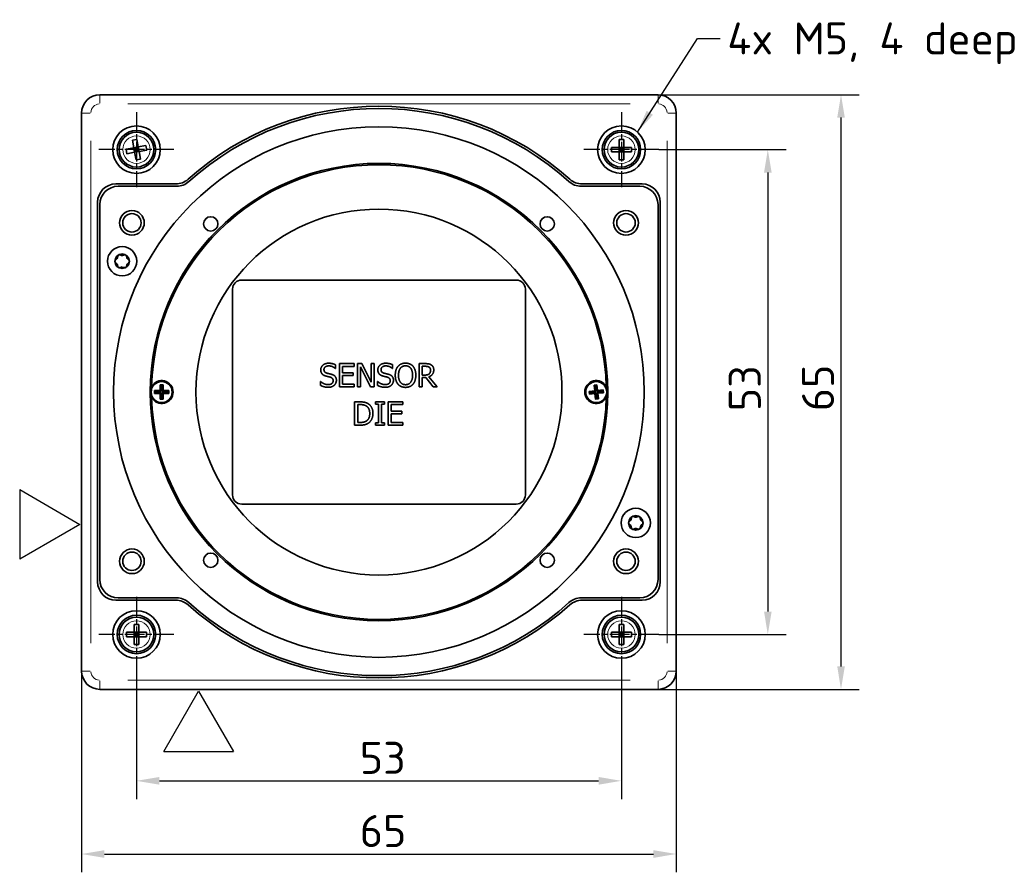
# Model space of a CAD drawing. Header units: millimetres. Extents: x 5 to 589, y 5 to 415.
# Tile 11 of 34: x 194 to 301, y 199 to 292. Entities that reach past the tile are written whole.
import ezdxf
from ezdxf.enums import TextEntityAlignment as Align

# ---------------------------------------------------------------- set-up
doc = ezdxf.new("R2010")
doc.units = ezdxf.units.MM
doc.linetypes.add('CHAIN', pattern=[0.3543, 0.2362, -0.0295, 0.0591, -0.0295])
doc.linetypes.add('LONG_DASH_DOTTED', pattern=[0.3001, 0.2362, -0.0295, 0.0049, -0.0295])
for name, color, linetype, lineweight in [('Bemaßung (ISO)', 7, 'Continuous', 25), ('Mittelpunktmarkierung (ISO)', 7, 'LONG_DASH_DOTTED', 25), ('Sichtbar (ISO)', 7, 'Continuous', 35), ('Sichtbar schmal (ISO)', 7, 'Continuous', 18), ('Skizziergeometrie (ISO)', 7, 'Continuous', 25), ('Symbol (ISO)', 7, 'Continuous', 25), ('Symbole(DIN) 2', 7, 'Continuous', 25)]:
    doc.layers.add(name, color=color, linetype=linetype, lineweight=lineweight)
doc.styles.add('Notiztext (ISO)', font='isocpeur.ttf')
doc.styles.add('Textstil20', font='isocpeur.ttf')
doc.styles.add('Textstil33', font='isocpeur.ttf')
doc.dimstyles.new('Standard (ISO)', dxfattribs={"dimtxt": 3.5, "dimasz": 2.5, "dimexe": 2, "dimexo": 0, "dimgap": 0.762, "dimtad": 1, "dimtoh": 1, "dimdec": 8, "dimrnd": 1e-08, "dimdsep": 46, "dimtxsty": 'Notiztext (ISO)', "dimcen": 0.09, "dimdle": 10, "dimclrd": 256, "dimclre": 256, "dimclrt": 256, "dimadec": 6, "dimazin": 2, "dimtfac": 0.514286, "dimtdec": 3, "dimtmove": 0, "dimatfit": 3, "dimfxl": 1, "dimtolj": 1, "dimlwd": -1, "dimlwe": -1, "dimarcsym": 0})
doc.dimstyles.new('Standard - Methode 1b (ISO)$7', dxfattribs={"dimtxt": 3.5, "dimasz": 2.5, "dimexe": 2, "dimexo": 0, "dimgap": 0.762, "dimtad": 1, "dimtoh": 1, "dimrnd": 1e-08, "dimdsep": 46, "dimtxsty": 'Notiztext (ISO)', "dimcen": 0.09, "dimdle": 10, "dimclrd": 256, "dimclre": 256, "dimclrt": 256, "dimazin": 2, "dimtfac": 1, "dimtmove": 0, "dimatfit": 3, "dimfxl": 1, "dimtolj": 1, "dimlwd": -1, "dimlwe": -1, "dimarcsym": 0})

# ---------------------------------------------------------------- blocks, each defined once
blk = doc.blocks.new('Spezielle Angaben')
at = {"layer": 'Skizziergeometrie (ISO)'}
for p, q in [((0, 0), (6.58, 3.8)), ((6.58, -3.8), (6.58, 3.8)), ((6.58, -3.8), (0, 0))]:
    blk.add_line(p, q, dxfattribs=at)
at = {"layer": 'Symbole(DIN) 2', "color": 7, "style": 'Textstil20'}
blk.add_attdef('Angaben:', text='', height=3.5, dxfattribs=at).set_placement((10, 2.5), align=Align.TOP_LEFT)
at = {"layer": 'Symbole(DIN) 2', "color": 7, "style": 'Textstil33'}
blk.add_attdef('Position:', text='', height=2.49, dxfattribs=at).set_placement((2.5, 0), align=Align.MIDDLE_LEFT)
blk = doc.blocks.new('*D21')
at = {"layer": 'Bemaßung (ISO)', "transparency": 16777216}
for p, q in [((263.55, 278.27), (277.45, 278.27)), ((275.45, 275.77), (275.45, 227.77)), ((263.55, 225.27), (277.45, 225.27))]:
    blk.add_line(p, q, dxfattribs=at)
for points in [[(275.04, 275.77), (275.87, 275.77), (275.45, 278.27)], [(275.04, 227.77), (275.87, 227.77), (275.45, 225.27)]]:
    blk.add_solid(points, dxfattribs=at)
at = {"layer": 'Defpoints', "color": 0, "transparency": 16777216}
for p in [(263.55, 278.27), (263.55, 225.27), (275.45, 225.27)]:
    blk.add_point(p, dxfattribs=at)
at = {"layer": 'Bemaßung (ISO)', "transparency": 16777216, "insert": (271.19, 249.68), "char_height": 3.5, "attachment_point": 1, "rotation": 90, "style": 'Notiztext (ISO)'}
blk.add_mtext('\\A1;53', dxfattribs=at)
blk = doc.blocks.new('*D22')
at = {"layer": 'Bemaßung (ISO)', "transparency": 16777216}
for p, q in [((263.45, 284.27), (285.45, 284.27)), ((283.45, 281.77), (283.45, 221.77)), ((263.45, 219.27), (285.45, 219.27))]:
    blk.add_line(p, q, dxfattribs=at)
for points in [[(283.04, 281.77), (283.87, 281.77), (283.45, 284.27)], [(283.04, 221.77), (283.87, 221.77), (283.45, 219.27)]]:
    blk.add_solid(points, dxfattribs=at)
at = {"layer": 'Defpoints', "color": 0, "transparency": 16777216}
for p in [(263.45, 284.27), (263.45, 219.27), (283.45, 219.27)]:
    blk.add_point(p, dxfattribs=at)
at = {"layer": 'Bemaßung (ISO)', "transparency": 16777216, "insert": (279.19, 249.68), "char_height": 3.5, "attachment_point": 1, "rotation": 90, "style": 'Notiztext (ISO)'}
blk.add_mtext('\\A1;65', dxfattribs=at)
blk = doc.blocks.new('*D23')
at = {"layer": 'Bemaßung (ISO)', "transparency": 16777216}
for p, q in [((206.45, 221.17), (206.45, 207.27)), ((259.45, 221.17), (259.45, 207.27)), ((208.95, 209.27), (256.95, 209.27))]:
    blk.add_line(p, q, dxfattribs=at)
for points in [[(208.95, 209.69), (208.95, 208.85), (206.45, 209.27)], [(256.95, 209.69), (256.95, 208.85), (259.45, 209.27)]]:
    blk.add_solid(points, dxfattribs=at)
at = {"layer": 'Defpoints', "color": 0, "transparency": 16777216}
for p in [(206.45, 221.17), (259.45, 221.17), (259.45, 209.27)]:
    blk.add_point(p, dxfattribs=at)
at = {"layer": 'Bemaßung (ISO)', "transparency": 16777216, "insert": (230.86, 213.53), "char_height": 3.5, "attachment_point": 1, "style": 'Notiztext (ISO)'}
blk.add_mtext('\\A1;53', dxfattribs=at)
blk = doc.blocks.new('*D24')
at = {"layer": 'Bemaßung (ISO)', "transparency": 16777216}
for p, q in [((200.45, 221.27), (200.45, 199.27)), ((265.45, 221.27), (265.45, 199.27)), ((202.95, 201.27), (262.95, 201.27))]:
    blk.add_line(p, q, dxfattribs=at)
for points in [[(202.95, 201.69), (202.95, 200.85), (200.45, 201.27)], [(262.95, 201.69), (262.95, 200.85), (265.45, 201.27)]]:
    blk.add_solid(points, dxfattribs=at)
at = {"layer": 'Defpoints', "color": 0, "transparency": 16777216}
for p in [(200.45, 221.27), (265.45, 221.27), (265.45, 201.27)]:
    blk.add_point(p, dxfattribs=at)
at = {"layer": 'Bemaßung (ISO)', "transparency": 16777216, "insert": (230.86, 205.53), "char_height": 3.5, "attachment_point": 1, "style": 'Notiztext (ISO)'}
blk.add_mtext('\\A1;65', dxfattribs=at)

msp = doc.modelspace()

# ---------------------------------------------------------------- linework, layer by layer
at = {"layer": 'Mittelpunktmarkierung (ISO)', "linetype": 'CHAIN', "ltscale": 9.111801}
for p, q in [((206.4524169, 282.36986993), (206.4524169, 274.16986993)), ((259.4524169, 282.36986993), (259.4524169, 274.16986993)), ((210.5524169, 278.26986993), (202.3524169, 278.26986993)), ((263.5524169, 278.26986993), (255.3524169, 278.26986993)), ((206.4524169, 229.36986993), (206.4524169, 221.16986993)), ((259.4524169, 229.36986993), (259.4524169, 221.16986993)), ((210.5524169, 225.26986993), (202.3524169, 225.26986993)), ((263.5524169, 225.26986993), (255.3524169, 225.26986993))]:
    msp.add_line(p, q, dxfattribs=at)
at = {"layer": 'Sichtbar (ISO)'}
for p, q in [((263.4524169, 284.26986993), (202.4524169, 284.26986993)), ((200.4524169, 282.26986993), (200.4524169, 221.26986993)), ((265.4524169, 221.26986993), (265.4524169, 282.26986993)), ((206.00965652, 279.3073974), (206.50158985, 279.39684909)), ((206.16172439, 278.47111075), (206.00965652, 279.3073974)), ((206.50158985, 279.39684909), (206.65365772, 278.56056243)), ((206.65365772, 278.56056243), (207.48994437, 278.7126303)), ((207.48994437, 278.7126303), (207.57939606, 278.22069698)), ((259.2024169, 278.51986993), (259.2024169, 279.36986993)), ((259.2024169, 279.36986993), (259.7024169, 279.36986993)), ((259.7024169, 279.36986993), (259.7024169, 278.51986993)), ((205.32543774, 278.31904288), (206.16172439, 278.47111075)), ((205.41488943, 277.82710955), (205.32543774, 278.31904288)), ((206.25117608, 277.97917742), (205.41488943, 277.82710955)), ((206.16172439, 278.47111075), (206.65365772, 278.56056243)), ((206.4524169, 278.26986993), (206.16172439, 278.47111075)), ((206.16172439, 278.47111075), (206.25117608, 277.97917742)), ((206.20645024, 278.22514408), (206.4524169, 278.26986993)), ((206.25117608, 277.97917742), (206.4524169, 278.26986993)), ((206.7431094, 278.06862911), (206.25117608, 277.97917742)), ((206.40324395, 277.14289077), (206.25117608, 277.97917742)), ((206.4524169, 278.26986993), (206.40769105, 278.51583659)), ((206.65365772, 278.56056243), (206.4524169, 278.26986993)), ((206.4524169, 278.26986993), (206.69838356, 278.31459577)), ((206.7431094, 278.06862911), (206.4524169, 278.26986993)), ((206.49714274, 278.02390327), (206.4524169, 278.26986993)), ((206.7431094, 278.06862911), (206.65365772, 278.56056243)), ((207.57939606, 278.22069698), (206.7431094, 278.06862911)), ((206.7431094, 278.06862911), (206.89517728, 277.23234246)), ((258.3524169, 278.51986993), (259.2024169, 278.51986993)), ((258.3524169, 278.01986993), (258.3524169, 278.51986993)), ((259.2024169, 278.01986993), (258.3524169, 278.01986993)), ((259.4524169, 278.26986993), (259.2024169, 278.51986993)), ((259.2024169, 278.51986993), (259.7024169, 278.51986993)), ((259.2024169, 278.51986993), (259.2024169, 278.01986993)), ((259.2024169, 278.01986993), (259.4524169, 278.26986993)), ((259.2024169, 278.26986993), (259.4524169, 278.26986993)), ((259.7024169, 278.01986993), (259.2024169, 278.01986993)), ((259.2024169, 277.16986993), (259.2024169, 278.01986993)), ((259.7024169, 278.51986993), (259.4524169, 278.26986993)), ((259.4524169, 278.26986993), (259.4524169, 278.51986993)), ((259.7024169, 278.01986993), (259.4524169, 278.26986993)), ((259.4524169, 278.01986993), (259.4524169, 278.26986993)), ((259.4524169, 278.26986993), (259.7024169, 278.26986993)), ((259.7024169, 278.01986993), (259.7024169, 278.51986993)), ((259.7024169, 278.51986993), (260.5524169, 278.51986993)), ((260.5524169, 278.01986993), (259.7024169, 278.01986993)), ((259.7024169, 278.01986993), (259.7024169, 277.16986993)), ((260.5524169, 278.51986993), (260.5524169, 278.01986993)), ((206.89517728, 277.23234246), (206.40324395, 277.14289077)), ((259.7024169, 277.16986993), (259.2024169, 277.16986993)), ((204.2024169, 274.51986993), (210.74881359, 274.51986993)), ((255.15602021, 274.51986993), (261.7024169, 274.51986993)), ((210.84472593, 274.26986993), (204.4524169, 274.26986993)), ((261.4524169, 274.26986993), (255.06010787, 274.26986993)), ((202.2024169, 231.01986993), (202.2024169, 272.51986993)), ((202.4524169, 272.26986993), (202.4524169, 231.26986993)), ((263.4524169, 231.26986993), (263.4524169, 272.26986993)), ((263.7024169, 272.51986993), (263.7024169, 231.01986993)), ((204.15787495, 266.20137202), (204.31183813, 266.33821699)), ((204.31183813, 265.80292435), (204.15787495, 265.93976932)), ((204.36698625, 266.43373633), (204.40851587, 266.63549484)), ((204.63507046, 266.76629619), (204.83056327, 266.70138265)), ((204.9408595, 266.70138265), (205.13635231, 266.76629619)), ((205.3629069, 266.63549484), (205.40443653, 266.43373633)), ((205.45958464, 266.33821699), (205.61354782, 266.20137202)), ((205.61354782, 265.93976932), (205.45958464, 265.80292435)), ((204.40851587, 265.5056465), (204.36698625, 265.70740501)), ((204.83056327, 265.43975869), (204.63507046, 265.37484515)), ((205.13635231, 265.37484515), (204.9408595, 265.43975869)), ((205.40443653, 265.70740501), (205.3629069, 265.5056465)), ((217.9524169, 264.01986993), (247.9524169, 264.01986993)), ((216.9524169, 240.51986993), (216.9524169, 263.01986993)), ((248.9524169, 263.01986993), (248.9524169, 240.51986993)), ((228.20139665, 254.3542468), (228.17669649, 254.3542468)), ((228.20139665, 254.75768279), (228.20139665, 254.3542468)), ((228.64394124, 252.33706683), (228.64394124, 254.87706691)), ((228.64394124, 254.87706691), (230.23298505, 254.87706691)), ((228.98151013, 254.57654826), (228.98151013, 253.88082701)), ((230.23298505, 254.57654826), (228.98151013, 254.57654826)), ((230.23298505, 254.87706691), (230.23298505, 254.57654826)), ((230.60348749, 254.87706691), (231.08308232, 254.87706691)), ((230.60348749, 252.33706683), (230.60348749, 254.87706691)), ((230.91841457, 254.52714794), (230.91841457, 252.33706683)), ((232.04227198, 252.33706683), (230.91841457, 254.52714794)), ((231.08308232, 254.87706691), (232.10608073, 252.86606198)), ((232.10608073, 254.87706691), (232.42100781, 254.87706691)), ((232.10608073, 252.86606198), (232.10608073, 254.87706691)), ((232.42100781, 254.87706691), (232.42100781, 252.33706683)), ((234.43818778, 254.3542468), (234.41348761, 254.3542468)), ((234.43818778, 254.75768279), (234.43818778, 254.3542468)), ((237.35280699, 254.87706691), (238.00736131, 254.87706691)), ((237.35280699, 252.33706683), (237.35280699, 254.87706691)), ((238.02588643, 254.58478165), (237.69037589, 254.58478165)), ((237.69037589, 254.58478165), (237.69037589, 253.62970869)), ((226.57324425, 252.91340396), (226.59794441, 252.91340396)), ((226.57324425, 252.4893845), (226.57324425, 252.91340396)), ((228.98151013, 253.88082701), (230.14859283, 253.88082701)), ((228.98151013, 253.58030836), (228.98151013, 252.63758548)), ((230.14859283, 253.58030836), (228.98151013, 253.58030836)), ((230.14859283, 253.88082701), (230.14859283, 253.58030836)), ((232.81003537, 252.91340396), (232.83473554, 252.91340396)), ((232.81003537, 252.4893845), (232.81003537, 252.91340396)), ((237.69037589, 253.62970869), (237.98677784, 253.62970869)), ((237.69037589, 253.34771516), (237.69037589, 252.33706683)), ((238.0773451, 253.34771516), (237.69037589, 253.34771516)), ((238.8801004, 252.33706683), (238.0773451, 253.34771516)), ((238.414914, 253.44239912), (239.31852829, 252.33706683)), ((208.48522423, 251.8670626), (208.4274169, 251.92486993)), ((208.4274169, 251.92486993), (208.4274169, 251.61486993)), ((209.0474169, 251.92486993), (208.4274169, 251.92486993)), ((208.48522423, 251.8670626), (208.48522423, 251.67267726)), ((208.59970317, 251.8670626), (208.48522423, 251.8670626)), ((209.14936801, 251.82291882), (208.59422609, 251.82291882)), ((209.3574169, 252.54486993), (209.0474169, 252.54486993)), ((209.10522423, 252.4870626), (209.0474169, 252.54486993)), ((209.0474169, 252.54486993), (209.0474169, 251.92486993)), ((209.14936801, 251.82291882), (209.0474169, 251.92486993)), ((209.29960957, 252.4870626), (209.10522423, 252.4870626)), ((209.10522423, 252.4870626), (209.10522423, 252.37258365)), ((209.14936801, 252.37806074), (209.14936801, 251.82291882)), ((209.25546579, 251.82291882), (209.25546579, 252.37806074)), ((209.25546579, 251.82291882), (209.3574169, 251.92486993)), ((209.81060771, 251.82291882), (209.25546579, 251.82291882)), ((209.29960957, 252.4870626), (209.3574169, 252.54486993)), ((209.29960957, 252.37258365), (209.29960957, 252.4870626)), ((209.3574169, 251.92486993), (209.3574169, 252.54486993)), ((209.9774169, 251.92486993), (209.3574169, 251.92486993)), ((209.91960957, 251.8670626), (209.80513062, 251.8670626)), ((209.91960957, 251.8670626), (209.9774169, 251.92486993)), ((209.91960957, 251.67267726), (209.91960957, 251.8670626)), ((209.9774169, 251.61486993), (209.9774169, 251.92486993)), ((230.23298505, 252.33706683), (228.64394124, 252.33706683)), ((228.98151013, 252.63758548), (230.23298505, 252.63758548)), ((230.23298505, 252.63758548), (230.23298505, 252.33706683)), ((230.91841457, 252.33706683), (230.60348749, 252.33706683)), ((232.42100781, 252.33706683), (232.04227198, 252.33706683)), ((237.69037589, 252.33706683), (237.35280699, 252.33706683)), ((239.31852829, 252.33706683), (238.8801004, 252.33706683)), ((256.53282099, 251.90874839), (255.91587224, 251.8473135)), ((255.97912313, 251.79551871), (255.91587224, 251.8473135)), ((255.91587224, 251.8473135), (255.94658969, 251.53883913)), ((256.64437254, 251.81740121), (256.09196269, 251.76239301)), ((256.77986047, 252.55641458), (256.4713861, 252.52569714)), ((256.53463698, 252.47390234), (256.4713861, 252.52569714)), ((256.4713861, 252.52569714), (256.53282099, 251.90874839)), ((256.64437254, 251.81740121), (256.53282099, 251.90874839)), ((256.72806568, 252.4931637), (256.53463698, 252.47390234)), ((256.53463698, 252.47390234), (256.54598053, 252.35998679)), ((256.58936434, 252.36981107), (256.64437254, 251.81740121)), ((256.74994818, 251.82791428), (256.69493998, 252.38032414)), ((256.72806568, 252.4931637), (256.77986047, 252.55641458)), ((256.73940923, 252.37924815), (256.72806568, 252.4931637)), ((256.74994818, 251.82791428), (256.84129536, 251.93946584)), ((257.30235804, 251.88292248), (256.74994818, 251.82791428)), ((256.84129536, 251.93946584), (256.77986047, 252.55641458)), ((257.45824411, 252.00090073), (256.84129536, 251.93946584)), ((257.40644931, 251.93764985), (257.29253376, 251.9263063)), ((257.40644931, 251.93764985), (257.45824411, 252.00090073)), ((257.42571067, 251.74422115), (257.40644931, 251.93764985)), ((257.48896155, 251.69242635), (257.45824411, 252.00090073)), ((208.48522423, 251.67267726), (208.4274169, 251.61486993)), ((208.4274169, 251.61486993), (209.0474169, 251.61486993)), ((208.48522423, 251.67267726), (208.59970317, 251.67267726)), ((208.59422609, 251.71682104), (209.14936801, 251.71682104)), ((209.14936801, 251.71682104), (209.0474169, 251.61486993)), ((209.0474169, 251.61486993), (209.0474169, 250.99486993)), ((209.10522423, 251.05267726), (209.0474169, 250.99486993)), ((209.0474169, 250.99486993), (209.3574169, 250.99486993)), ((209.10522423, 251.1671562), (209.10522423, 251.05267726)), ((209.10522423, 251.05267726), (209.29960957, 251.05267726)), ((209.14936801, 251.71682104), (209.14936801, 251.16167911)), ((209.25546579, 251.71682104), (209.81060771, 251.71682104)), ((209.25546579, 251.71682104), (209.3574169, 251.61486993)), ((209.25546579, 251.16167911), (209.25546579, 251.71682104)), ((209.29960957, 251.05267726), (209.29960957, 251.1671562)), ((209.29960957, 251.05267726), (209.3574169, 250.99486993)), ((209.3574169, 251.61486993), (209.9774169, 251.61486993)), ((209.3574169, 250.99486993), (209.3574169, 251.61486993)), ((209.80513062, 251.67267726), (209.91960957, 251.67267726)), ((209.91960957, 251.67267726), (209.9774169, 251.61486993)), ((255.99838448, 251.60209001), (255.94658969, 251.53883913)), ((255.94658969, 251.53883913), (256.56353844, 251.60027402)), ((256.09303868, 251.80686226), (255.97912313, 251.79551871)), ((255.97912313, 251.79551871), (255.99838448, 251.60209001)), ((255.99838448, 251.60209001), (256.11230003, 251.61343356)), ((256.10247576, 251.65681737), (256.65488562, 251.71182557)), ((256.65488562, 251.71182557), (256.56353844, 251.60027402)), ((256.56353844, 251.60027402), (256.62497333, 250.98332527)), ((256.67676812, 251.04657615), (256.62497333, 250.98332527)), ((256.62497333, 250.98332527), (256.9334477, 251.01404272)), ((256.65488562, 251.71182557), (256.70989382, 251.15941572)), ((256.66542457, 251.16049171), (256.67676812, 251.04657615)), ((256.67676812, 251.04657615), (256.87019682, 251.06583751)), ((256.76046125, 251.72233865), (257.31287111, 251.77734685)), ((256.76046125, 251.72233865), (256.87201281, 251.63099146)), ((256.81546945, 251.16992879), (256.76046125, 251.72233865)), ((256.87019682, 251.06583751), (256.85885327, 251.17975306)), ((256.87019682, 251.06583751), (256.9334477, 251.01404272)), ((256.87201281, 251.63099146), (257.48896155, 251.69242635)), ((256.9334477, 251.01404272), (256.87201281, 251.63099146)), ((257.31179512, 251.7328776), (257.42571067, 251.74422115)), ((257.42571067, 251.74422115), (257.48896155, 251.69242635)), ((230.29370646, 250.69502354), (230.87210194, 250.69502354)), ((230.29370646, 248.15502346), (230.29370646, 250.69502354)), ((230.88856872, 250.40273828), (230.63127536, 250.40273828)), ((230.63127536, 250.40273828), (230.63127536, 248.44730872)), ((232.5640631, 250.69502354), (233.54795292, 250.69502354)), ((232.5640631, 250.43567183), (232.5640631, 250.69502354)), ((232.88722357, 250.43567183), (232.5640631, 250.43567183)), ((232.88722357, 248.41437517), (232.88722357, 250.43567183)), ((233.22479246, 250.43567183), (233.22479246, 248.41437517)), ((233.54795292, 250.43567183), (233.22479246, 250.43567183)), ((233.54795292, 250.69502354), (233.54795292, 250.43567183)), ((233.96579734, 248.15502346), (233.96579734, 250.69502354)), ((233.96579734, 250.69502354), (235.55484115, 250.69502354)), ((234.30336624, 250.39450489), (234.30336624, 249.69878364)), ((235.55484115, 250.39450489), (234.30336624, 250.39450489)), ((234.30336624, 249.69878364), (235.47044893, 249.69878364)), ((235.47044893, 249.69878364), (235.47044893, 249.39826499)), ((235.55484115, 250.69502354), (235.55484115, 250.39450489)), ((234.30336624, 249.39826499), (234.30336624, 248.4555421)), ((235.47044893, 249.39826499), (234.30336624, 249.39826499)), ((230.87827699, 248.15502346), (230.29370646, 248.15502346)), ((230.63127536, 248.44730872), (230.88856872, 248.44730872)), ((232.5640631, 248.41437517), (232.88722357, 248.41437517)), ((232.5640631, 248.15502346), (232.5640631, 248.41437517)), ((233.54795292, 248.15502346), (232.5640631, 248.15502346)), ((233.22479246, 248.41437517), (233.54795292, 248.41437517)), ((233.54795292, 248.41437517), (233.54795292, 248.15502346)), ((235.55484115, 248.15502346), (233.96579734, 248.15502346)), ((234.30336624, 248.4555421), (235.55484115, 248.4555421)), ((235.55484115, 248.4555421), (235.55484115, 248.15502346)), ((247.9524169, 239.51986993), (217.9524169, 239.51986993)), ((260.50039727, 237.83233484), (260.5419269, 238.03409335)), ((260.76848149, 238.16489471), (260.96397429, 238.09998116)), ((261.07427053, 238.09998116), (261.26976333, 238.16489471)), ((261.49631792, 238.03409335), (261.53784755, 237.83233484)), ((260.29128597, 237.59997054), (260.44524916, 237.7368155)), ((260.44524916, 237.20152287), (260.29128597, 237.33836783)), ((260.5419269, 236.90424502), (260.50039727, 237.10600353)), ((260.96397429, 236.83835721), (260.76848149, 236.77344367)), ((261.26976333, 236.77344367), (261.07427053, 236.83835721)), ((261.53784755, 237.10600353), (261.49631792, 236.90424502)), ((261.59299567, 237.7368155), (261.74695885, 237.59997054)), ((261.74695885, 237.33836783), (261.59299567, 237.20152287)), ((204.4524169, 229.26986993), (210.84472593, 229.26986993)), ((255.06010787, 229.26986993), (261.4524169, 229.26986993)), ((210.74881359, 229.01986993), (204.2024169, 229.01986993)), ((261.7024169, 229.01986993), (255.15602021, 229.01986993)), ((206.2024169, 225.51986993), (206.2024169, 226.36986993)), ((206.2024169, 226.36986993), (206.7024169, 226.36986993)), ((206.7024169, 226.36986993), (206.7024169, 225.51986993)), ((259.2024169, 225.51986993), (259.2024169, 226.36986993)), ((259.2024169, 226.36986993), (259.7024169, 226.36986993)), ((259.7024169, 226.36986993), (259.7024169, 225.51986993)), ((205.3524169, 225.51986993), (206.2024169, 225.51986993)), ((205.3524169, 225.01986993), (205.3524169, 225.51986993)), ((206.2024169, 225.01986993), (205.3524169, 225.01986993)), ((206.4524169, 225.26986993), (206.2024169, 225.51986993)), ((206.2024169, 225.51986993), (206.7024169, 225.51986993)), ((206.2024169, 225.51986993), (206.2024169, 225.01986993)), ((206.2024169, 225.01986993), (206.4524169, 225.26986993)), ((206.2024169, 225.26986993), (206.4524169, 225.26986993)), ((206.7024169, 225.01986993), (206.2024169, 225.01986993)), ((206.2024169, 224.16986993), (206.2024169, 225.01986993)), ((206.7024169, 225.51986993), (206.4524169, 225.26986993)), ((206.4524169, 225.26986993), (206.4524169, 225.51986993)), ((206.7024169, 225.01986993), (206.4524169, 225.26986993)), ((206.4524169, 225.01986993), (206.4524169, 225.26986993)), ((206.4524169, 225.26986993), (206.7024169, 225.26986993)), ((206.7024169, 225.01986993), (206.7024169, 225.51986993)), ((206.7024169, 225.51986993), (207.5524169, 225.51986993)), ((207.5524169, 225.01986993), (206.7024169, 225.01986993)), ((206.7024169, 225.01986993), (206.7024169, 224.16986993)), ((207.5524169, 225.51986993), (207.5524169, 225.01986993)), ((258.3524169, 225.51986993), (259.2024169, 225.51986993)), ((258.3524169, 225.01986993), (258.3524169, 225.51986993)), ((259.2024169, 225.01986993), (258.3524169, 225.01986993)), ((259.4524169, 225.26986993), (259.2024169, 225.51986993)), ((259.2024169, 225.51986993), (259.7024169, 225.51986993)), ((259.2024169, 225.51986993), (259.2024169, 225.01986993)), ((259.2024169, 225.01986993), (259.4524169, 225.26986993)), ((259.2024169, 225.26986993), (259.4524169, 225.26986993)), ((259.7024169, 225.01986993), (259.2024169, 225.01986993)), ((259.2024169, 224.16986993), (259.2024169, 225.01986993)), ((259.7024169, 225.51986993), (259.4524169, 225.26986993)), ((259.4524169, 225.26986993), (259.4524169, 225.51986993)), ((259.7024169, 225.01986993), (259.4524169, 225.26986993)), ((259.4524169, 225.01986993), (259.4524169, 225.26986993)), ((259.4524169, 225.26986993), (259.7024169, 225.26986993)), ((259.7024169, 225.01986993), (259.7024169, 225.51986993)), ((259.7024169, 225.51986993), (260.5524169, 225.51986993)), ((260.5524169, 225.01986993), (259.7024169, 225.01986993)), ((259.7024169, 225.01986993), (259.7024169, 224.16986993)), ((260.5524169, 225.51986993), (260.5524169, 225.01986993)), ((206.7024169, 224.16986993), (206.2024169, 224.16986993)), ((259.7024169, 224.16986993), (259.2024169, 224.16986993)), ((202.4524169, 219.26986993), (263.4524169, 219.26986993))]:
    msp.add_line(p, q, dxfattribs=at)
for centre, radius in [((206.4524169, 278.26986993), 2.6), ((259.4524169, 278.26986993), 2.6), ((232.9524169, 251.76986993), 29), ((206.4524169, 278.26986993), 2.1), ((206.4524169, 278.26986993), 1.9), ((259.4524169, 278.26986993), 2.1), ((259.4524169, 278.26986993), 1.9), ((232.9524169, 251.76986993), 25), ((205.9524169, 270.26986993), 1.35), ((205.9524169, 270.26986993), 1.0065), ((232.9524169, 251.76986993), 20), ((259.9524169, 270.26986993), 1.35), ((259.9524169, 270.26986993), 1.0065), ((214.56764059, 270.15464624), 0.7835), ((251.33719321, 270.15464624), 0.7835), ((204.88571139, 266.07057067), 1.6), ((204.88571139, 266.07057067), 0.8), ((209.2024169, 251.76986993), 1.15), ((256.7024169, 251.76986993), 1.15), ((261.01912241, 237.46916919), 1.6), ((261.01912241, 237.46916919), 0.8), ((205.9524169, 233.26986993), 1.35), ((259.9524169, 233.26986993), 1.35), ((205.9524169, 233.26986993), 1.0065), ((214.56764059, 233.38509362), 0.7835), ((251.33719321, 233.38509362), 0.7835), ((259.9524169, 233.26986993), 1.0065), ((206.4524169, 225.26986993), 2.6), ((206.4524169, 225.26986993), 2.1), ((206.4524169, 225.26986993), 1.9), ((259.4524169, 225.26986993), 2.6), ((259.4524169, 225.26986993), 2.1), ((259.4524169, 225.26986993), 1.9)]:
    msp.add_circle(centre, radius, dxfattribs=at)
for centre, radius, start, end in [((202.4524169, 282.26986993), 2, 90, 180), ((263.4524169, 282.26986993), 2, 0, 90), ((232.9524169, 251.76986993), 31.25, 48.1042346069, 131.8957653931), ((232.9524169, 251.76986993), 31, 47.9383353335, 132.0616646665), ((232.9524169, 251.76986993), 24.85, 1.4002900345, 178.5997099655), ((204.2024169, 272.51986993), 2, 90, 180), ((210.74881359, 276.51986993), 2, 270, 311.8957653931), ((210.84472593, 276.26986993), 2, 270, 312.0616646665), ((255.06010787, 276.26986993), 2, 227.9383353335, 270), ((255.15602021, 276.51986993), 2, 228.1042346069, 270), ((261.7024169, 272.51986993), 2, 0, 90), ((204.4524169, 272.26986993), 2, 90, 180), ((261.4524169, 272.26986993), 2, 0, 90), ((204.27413331, 266.07057067), 0.175, 131.6312115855, 228.3687884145), ((204.19557977, 266.46901834), 0.175, 311.6312115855, 348.3687884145), ((204.19557977, 265.672123), 0.175, 11.6312115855, 48.3687884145), ((204.57992235, 266.60021282), 0.175, 71.6312115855, 168.3687884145), ((204.88571139, 266.86746601), 0.175, 251.6312115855, 288.3687884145), ((205.19150043, 266.60021282), 0.175, 11.6312115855, 108.3687884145), ((205.575843, 266.46901834), 0.175, 191.6312115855, 228.3687884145), ((205.575843, 265.672123), 0.175, 131.6312115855, 168.3687884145), ((205.49728947, 266.07057067), 0.175, 311.6312115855, 48.3687884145), ((204.57992235, 265.54092852), 0.175, 191.6312115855, 288.3687884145), ((204.88571139, 265.27367532), 0.175, 71.6312115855, 108.3687884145), ((205.19150043, 265.54092852), 0.175, 251.6312115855, 348.3687884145), ((217.9524169, 263.01986993), 1, 90, 180), ((247.9524169, 263.01986993), 1, 0, 90), ((209.2024169, 251.76986993), 1.25, 209.0657061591, 150.9342938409), ((256.7024169, 251.76986993), 1.25, 29.0657061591, 330.9342938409), ((209.2024169, 251.76986993), 0.6105, 170.8394338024, 189.1605661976), ((209.2024169, 251.76986993), 0.6105, 80.8394338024, 99.1605661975), ((209.2024169, 251.76986993), 0.6105, 0, 9.1605661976), ((256.7024169, 251.76986993), 0.6105, 86.5261204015, 104.8472527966), ((256.7024169, 251.76986993), 0.6105, 0, 14.8472527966), ((232.9524169, 251.76986993), 24.85, 181.4002900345, 358.5997099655), ((209.2024169, 251.76986993), 0.6105, 260.8394338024, 279.1605661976), ((209.2024169, 251.76986993), 0.6105, 350.8394338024, 0), ((256.7024169, 251.76986993), 0.6105, 176.5261204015, 194.8472527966), ((256.7024169, 251.76986993), 0.6105, 266.5261204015, 284.8472527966), ((256.7024169, 251.76986993), 0.6105, 356.5261204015, 0), ((217.9524169, 240.51986993), 1, 180, 270), ((247.9524169, 240.51986993), 1, 270, 0), ((260.3289908, 237.86761686), 0.175, 311.6312115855, 348.3687884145), ((260.71333337, 237.99881134), 0.175, 71.6312115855, 168.3687884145), ((261.01912241, 238.26606453), 0.175, 251.6312115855, 288.3687884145), ((261.32491145, 237.99881134), 0.175, 11.6312115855, 108.3687884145), ((261.70925402, 237.86761686), 0.175, 191.6312115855, 228.3687884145), ((260.40754433, 237.46916919), 0.175, 131.6312115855, 228.3687884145), ((260.3289908, 237.07072151), 0.175, 11.6312115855, 48.3687884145), ((260.71333337, 236.93952703), 0.175, 191.6312115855, 288.3687884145), ((261.01912241, 236.67227384), 0.175, 71.6312115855, 108.3687884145), ((261.32491145, 236.93952703), 0.175, 251.6312115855, 348.3687884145), ((261.70925402, 237.07072151), 0.175, 131.6312115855, 168.3687884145), ((261.63070049, 237.46916919), 0.175, 311.6312115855, 48.3687884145), ((204.2024169, 231.01986993), 2, 180, 270), ((204.4524169, 231.26986993), 2, 180, 270), ((261.4524169, 231.26986993), 2, 270, 0), ((261.7024169, 231.01986993), 2, 270, 0), ((210.84472593, 227.26986993), 2, 47.9383353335, 90), ((255.06010787, 227.26986993), 2, 90, 132.0616646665), ((210.74881359, 227.01986993), 2, 48.1042346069, 90), ((232.9524169, 251.76986993), 31.25, 228.1042346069, 311.8957653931), ((232.9524169, 251.76986993), 31, 227.9383353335, 312.0616646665), ((255.15602021, 227.01986993), 2, 90, 131.8957653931), ((202.4524169, 221.26986993), 2, 180, 270), ((263.4524169, 221.26986993), 2, 270, 0)]:
    msp.add_arc(centre, radius, start, end, dxfattribs=at)
for points, degree in [([(226.59176937, 254.19575409), (226.59176937, 254.50450612), (227.07342255, 254.92235054), (227.44598334, 254.92235054)], 2), ([(226.75643713, 253.73674273), (226.67821994, 253.82113495), (226.59176937, 254.04755311), (226.59176937, 254.19575409)], 2), ([(227.46862516, 254.63006528), (227.23397361, 254.63006528), (226.94374669, 254.40982216), (226.94374669, 254.23074598)], 2), ([(226.94374669, 254.23074598), (226.94374669, 254.07019492), (227.11458949, 253.87876866), (227.27514055, 253.83554338)], 2), ([(227.44598334, 254.92235054), (227.66005142, 254.92235054), (228.03878725, 254.83795832), (228.20139665, 254.75768279)], 2), ([(228.17669649, 254.3542468), (228.05525402, 254.46539753), (227.67651819, 254.63006528), (227.46862516, 254.63006528)], 2), ([(232.8285605, 254.19575409), (232.8285605, 254.50450612), (233.31021367, 254.92235054), (233.68277446, 254.92235054)], 2), ([(232.99322825, 253.73674273), (232.91501107, 253.82113495), (232.8285605, 254.04755311), (232.8285605, 254.19575409)], 2), ([(233.70541628, 254.63006528), (233.47076473, 254.63006528), (233.18053782, 254.40982216), (233.18053782, 254.23074598)], 2), ([(233.18053782, 254.23074598), (233.18053782, 254.07019492), (233.35138061, 253.87876866), (233.51193167, 253.83554338)], 2), ([(233.68277446, 254.92235054), (233.89684254, 254.92235054), (234.27557837, 254.83795832), (234.43818778, 254.75768279)], 2), ([(234.41348761, 254.3542468), (234.29204515, 254.46539753), (233.91330932, 254.63006528), (233.70541628, 254.63006528)], 2), ([(234.73664808, 253.60706687), (234.73664808, 253.92611064), (234.89514079, 254.41188051), (235.04128342, 254.58684)], 2), ([(235.04128342, 254.58684), (235.1894844, 254.75562444), (235.60321212, 254.93058393), (235.85844714, 254.93058393)], 2), ([(235.29651844, 254.37483027), (235.19565944, 254.24515441), (235.0886254, 253.8540685), (235.0886254, 253.60706687)], 2), ([(235.86050549, 254.63829867), (235.67731261, 254.63829867), (235.40149413, 254.51068116), (235.29651844, 254.37483027)], 2), ([(235.85844714, 254.93058393), (236.11779885, 254.93058393), (236.53358493, 254.7494494), (236.67766921, 254.58684)], 2), ([(236.42243419, 254.37483027), (236.32157519, 254.50656447), (236.03752332, 254.63829867), (235.86050549, 254.63829867)], 2), ([(236.63032723, 253.60706687), (236.63032723, 253.85818519), (236.52123484, 254.24721276), (236.42243419, 254.37483027)], 2), ([(236.67766921, 254.58684), (236.82175349, 254.41805555), (236.98230455, 253.92405229), (236.98230455, 253.60706687)], 2), ([(238.00736131, 254.87706691), (238.22554608, 254.87706691), (238.51988969, 254.82972493), (238.65368224, 254.74327436)], 2), ([(238.42932243, 254.49833108), (238.35728028, 254.54567306), (238.16585402, 254.58478165), (238.02588643, 254.58478165)], 2), ([(238.9418508, 254.1875207), (238.9418508, 253.90964387), (238.65779893, 253.53296638), (238.414914, 253.44239912)], 2), ([(238.58987348, 254.16076219), (238.58987348, 254.27191292), (238.5116563, 254.44275571), (238.42932243, 254.49833108)], 2), ([(238.4457892, 253.76144289), (238.51988969, 253.83142668), (238.58987348, 254.02902799), (238.58987348, 254.16076219)], 2), ([(238.65368224, 254.74327436), (238.78747479, 254.65682379), (238.9418508, 254.38718035), (238.9418508, 254.1875207)], 2), ([(226.59794441, 252.91340396), (226.76467051, 252.7569696), (227.18663163, 252.58406846), (227.38217459, 252.58406846)], 2), ([(227.17633989, 253.51238291), (227.04460569, 253.54737481), (226.83671266, 253.6523505), (226.75643713, 253.73674273)], 2), ([(227.63535125, 253.39711549), (227.51802548, 253.43004904), (227.32248252, 253.47533267), (227.17633989, 253.51238291)], 2), ([(227.27514055, 253.83554338), (227.38217459, 253.80672652), (227.69298497, 253.73262603), (227.79590231, 253.70175083)], 2), ([(227.38217459, 252.58406846), (227.66210976, 252.58406846), (227.94821998, 252.81666166), (227.94821998, 253.00808792)], 2), ([(227.94821998, 253.00808792), (227.94821998, 253.16040559), (227.79796066, 253.34977351), (227.63535125, 253.39711549)], 2), ([(227.79590231, 253.70175083), (228.05731237, 253.6214753), (228.3001973, 253.29831483), (228.3001973, 253.06160494)], 2), ([(228.3001973, 253.06160494), (228.3001973, 252.91134562), (228.17875484, 252.62317705), (228.06966245, 252.52231805)], 2), ([(232.83473554, 252.91340396), (233.00146164, 252.7569696), (233.42342275, 252.58406846), (233.61896571, 252.58406846)], 2), ([(233.41313102, 253.51238291), (233.28139682, 253.54737481), (233.07350378, 253.6523505), (232.99322825, 253.73674273)], 2), ([(233.87214238, 253.39711549), (233.7548166, 253.43004904), (233.55927365, 253.47533267), (233.41313102, 253.51238291)], 2), ([(233.51193167, 253.83554338), (233.61896571, 253.80672652), (233.92977609, 253.73262603), (234.03269344, 253.70175083)], 2), ([(233.61896571, 252.58406846), (233.89890089, 252.58406846), (234.18501111, 252.81666166), (234.18501111, 253.00808792)], 2), ([(234.18501111, 253.00808792), (234.18501111, 253.16040559), (234.03475178, 253.34977351), (233.87214238, 253.39711549)], 2), ([(234.03269344, 253.70175083), (234.29410349, 253.6214753), (234.53698843, 253.29831483), (234.53698843, 253.06160494)], 2), ([(234.53698843, 253.06160494), (234.53698843, 252.91134562), (234.41554596, 252.62317705), (234.30645357, 252.52231805)], 2), ([(235.03922507, 252.62935209), (234.89308244, 252.79813654), (234.73664808, 253.29419814), (234.73664808, 253.60706687)], 2), ([(235.0886254, 253.60706687), (235.0886254, 253.10688857), (235.50852817, 252.57583507), (235.86050549, 252.57583507)], 2), ([(235.86050549, 252.57583507), (236.21248281, 252.57583507), (236.63032723, 253.10688857), (236.63032723, 253.60706687)], 2), ([(236.98230455, 253.60706687), (236.98230455, 253.29831483), (236.82587019, 252.79813654), (236.67766921, 252.62935209)], 2), ([(237.98677784, 253.62970869), (238.13292047, 253.62970869), (238.36551367, 253.68116736), (238.4457892, 253.76144289)], 2), ([(208.10478532, 252.11295144), (208.10601591, 252.20207663), (208.10771782, 252.2902999), (208.10983795, 252.37713531)], 3), ([(227.40687475, 252.2917832), (227.13105626, 252.2917832), (226.74408704, 252.40705062), (226.57324425, 252.4893845)], 2), ([(228.06966245, 252.52231805), (227.94821998, 252.41116732), (227.63946795, 252.2917832), (227.40687475, 252.2917832)], 2), ([(233.64366587, 252.2917832), (233.36784739, 252.2917832), (232.98087817, 252.40705062), (232.81003537, 252.4893845)], 2), ([(234.30645357, 252.52231805), (234.18501111, 252.41116732), (233.87625907, 252.2917832), (233.64366587, 252.2917832)], 2), ([(235.85844714, 252.28354981), (235.60115378, 252.28354981), (235.1894844, 252.4585093), (235.03922507, 252.62935209)], 2), ([(236.67766921, 252.62935209), (236.52123484, 252.45233426), (236.10750712, 252.28354981), (235.85844714, 252.28354981)], 2), ([(257.79499585, 252.37713531), (257.79711598, 252.29029983), (257.79881789, 252.20207667), (257.80004848, 252.11295144)], 3), ([(230.87210194, 250.69502354), (231.23025431, 250.69502354), (231.63780699, 250.5879895), (231.78189128, 250.49330554)], 2), ([(231.55958981, 250.25042061), (231.42373892, 250.33069614), (231.11704523, 250.40273828), (230.88856872, 250.40273828)], 2), ([(231.94450068, 249.42708184), (231.94450068, 249.7193671), (231.75101607, 250.13309483), (231.55958981, 250.25042061)], 2), ([(231.78189128, 250.49330554), (232.02683456, 250.33069614), (232.296478, 249.79346759), (232.296478, 249.42296515)], 2), ([(230.88856872, 248.44730872), (231.11292853, 248.44730872), (231.45255577, 248.51935086), (231.59046501, 248.61609316)], 2), ([(231.59046501, 248.61609316), (231.76748285, 248.73547728), (231.94450068, 249.13067989), (231.94450068, 249.42708184)], 2), ([(232.296478, 249.42296515), (232.296478, 249.07510452), (232.01448448, 248.51523416), (231.77777458, 248.3587998)], 2), ([(231.77777458, 248.3587998), (231.58428997, 248.23735733), (231.18702902, 248.15502346), (230.87827699, 248.15502346)], 2)]:
    msp.add_open_spline(points, degree=degree, dxfattribs=at)
for points, knots in [([(208.10983795, 251.16260455), (208.1087775, 251.2061641), (208.10780657, 251.25040926), (208.10612147, 251.33860105), (208.10539615, 251.38254932), (208.10478532, 251.42678843)], [1.535864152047, 1.535864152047, 1.535864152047, 1.535864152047, 1.549303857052, 1.549303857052, 1.562362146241, 1.562362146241, 1.562362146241, 1.562362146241]), ([(257.80004848, 251.42678843), (257.79943783, 251.38256223), (257.79871276, 251.33862674), (257.79702777, 251.25043438), (257.7960566, 251.20617645), (257.79499585, 251.16260455)], [1.634862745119, 1.634862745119, 1.634862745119, 1.634862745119, 1.647917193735, 1.647917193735, 1.661360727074, 1.661360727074, 1.661360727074, 1.661360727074])]:
    msp.add_open_spline(points, degree=3, knots=knots, dxfattribs=at)
at = {"layer": 'Sichtbar schmal (ISO)'}
for p, q in [((202.4524169, 284.26678726), (202.4524169, 283.34832902)), ((263.4524169, 283.34832902), (263.4524169, 284.26678726)), ((205.5024169, 283.26986993), (260.4024169, 283.26986993)), ((201.3739578, 282.26986993), (200.45549956, 282.26986993)), ((265.44933423, 282.26986993), (264.53087599, 282.26986993)), ((201.4524169, 224.31986993), (201.4524169, 279.21986993)), ((264.4524169, 279.21986993), (264.4524169, 224.31986993)), ((200.45549956, 221.26986993), (201.3739578, 221.26986993)), ((264.53087599, 221.26986993), (265.44933423, 221.26986993)), ((202.4524169, 220.19141083), (202.4524169, 219.27295259)), ((260.4024169, 220.26986993), (205.5024169, 220.26986993)), ((263.4524169, 219.27295259), (263.4524169, 220.19141083))]:
    msp.add_line(p, q, dxfattribs=at)
for centre in [(206.4524169, 278.26986993), (259.4524169, 278.26986993), (206.4524169, 225.26986993), (259.4524169, 225.26986993)]:
    msp.add_circle(centre, 1.5, dxfattribs=at)
for centre, start, end in [((202.4524169, 282.26986993), 94.5, 175.5), ((263.4524169, 282.26986993), 4.5, 85.5), ((202.4524169, 221.26986993), 184.5, 265.5), ((263.4524169, 221.26986993), 274.5, 355.5)]:
    msp.add_arc(centre, 1, start, end, dxfattribs=at)

# ---------------------------------------------------------------- block references
for p, rotation in [((200.2707633, 237.30530203), 179.9835634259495), ((213.24244135, 219.05798853), 270)]:
    msp.add_blockref('Spezielle Angaben', p, dxfattribs=dict(rotation=rotation))

# ---------------------------------------------------------------- texts
at = {"layer": 'Symbol (ISO)', "insert": (271.02389015, 292.17589339), "char_height": 3.4999999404, "width": 30.9610390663, "attachment_point": 1, "style": 'Notiztext (ISO)'}
msp.add_mtext('\\fISOCPEUR|b0|i0;4x M5, 4 deep', dxfattribs=at)

# ---------------------------------------------------------------- dimensions: what is measured, and where the dimension line sits
at = {"layer": 'Bemaßung (ISO)'}
for base, p1, p2, angle, picture, middle in [((283.4524178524, 219.2698699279), (263.4524168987, 284.2698699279), (263.4524168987, 219.2698699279), 90, '*D22', (283.4524178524, 251.7798699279)), ((275.4524178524, 225.2698699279), (263.5524168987, 278.2698699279), (263.5524168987, 225.2698699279), 90, '*D21', (275.4524178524, 251.7798699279)), ((265.4524168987, 201.2698689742), (200.4524168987, 221.2698699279), (265.4524168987, 221.2698699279), 180, '*D24', (232.9624168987, 201.2698689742)), ((259.4524168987, 209.2698689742), (206.4524168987, 221.1698699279), (259.4524168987, 221.1698699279), 180, '*D23', (232.9624168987, 209.2698689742))]:
    dim = msp.add_linear_dim(base=base, p1=p1, p2=p2, angle=angle, dimstyle='Standard (ISO)', override={"dimgap": 0.762, "dimtoh": 0, "dimdec": 8, "dimtol": 0, "dimlim": 0, "dimtp": 0, "dimtm": 0, "dimtdec": 3, "dimtofl": 0, "dimatfit": 1}, dxfattribs=at)
    dim.commit()
    dim.dimension.update_dxf_attribs({"geometry": picture, "text_midpoint": middle, "dimtype": 160})

# ---------------------------------------------------------------- leaders
at = {"layer": 'Symbol (ISO)', "annotation_type": 0, "has_hookline": 1, "hookline_direction": 0, "text_width": 30.27499853}
msp.add_leader([(261.20410112, 280.19122424), (267.76189015, 290.42589342), (270.26189015, 290.42589342)], dimstyle='Standard - Methode 1b (ISO)$7', override={"dimtad": 0}, dxfattribs=at)

doc.saveas('drawing.dxf')
